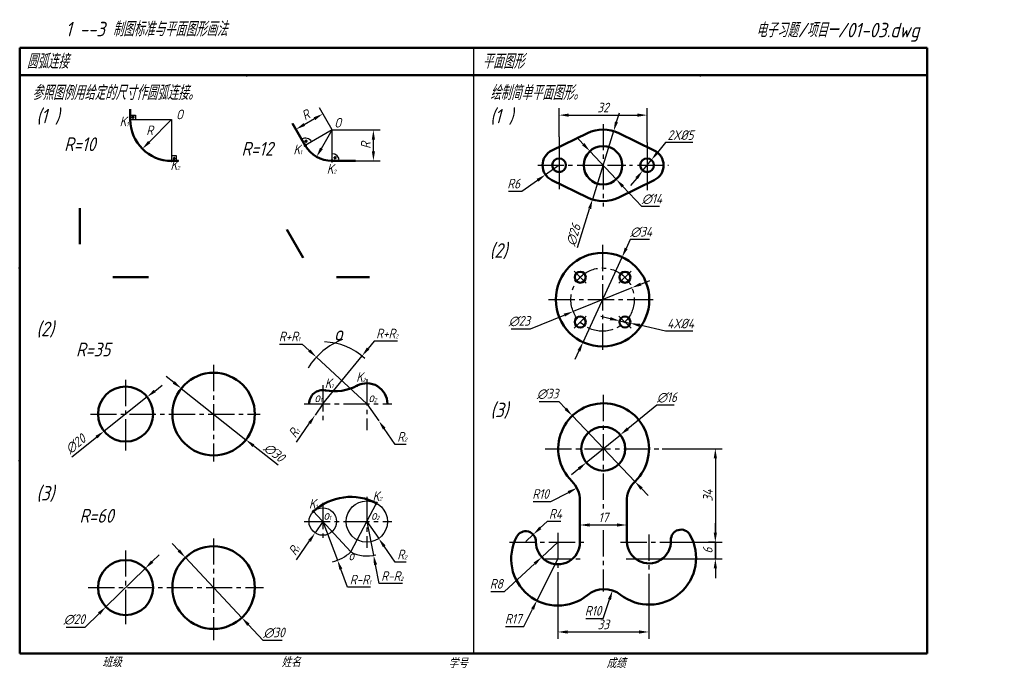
# Model space of a CAD drawing. Header units: millimetres. Extents: x 79 to 437, y 66 to 302.
import ezdxf

# ---------------------------------------------------------------- set-up
doc = ezdxf.new("R2010")
doc.units = ezdxf.units.MM
doc.linetypes.add('CENTER2', pattern=[28.575, 19.05, -3.175, 3.175, -3.175])
doc.layers.add('尺寸层', color=221, linetype='Continuous')
doc.layers.add('细实线层', color=7, linetype='Continuous')
for name, color, linetype, lineweight in [('文字层', 227, 'Continuous', 20), ('点画线层', 3, 'CENTER2', 25), ('粗实线层', 7, 'Continuous', 50)]:
    doc.layers.add(name, color=color, linetype=linetype, lineweight=lineweight)
doc.styles.add('工程字体（斜）', font='gbeitc.shx', dxfattribs={"bigfont": 'gbcbig.shx'})
doc.styles.add('工程斜体', font='gbeitc.shx', dxfattribs={"bigfont": 'gbcbig.shx'})

msp = doc.modelspace()

# ---------------------------------------------------------------- linework, layer by layer
at = {"layer": '尺寸层', "color": 7, "ltscale": 0.5}
for p, q in [((192.49, 262.18), (187.87, 270.19)), ((275.02, 259.67), (275.02, 270.06)), ((307.02, 257.59), (307.02, 270.06)), ((182.4, 264.15), (186.09, 266.28)), ((278.52, 267.56), (303.52, 267.56)), ((295.91, 265.1), (296.94, 268.44)), ((182.75, 256.56), (178.12, 264.57)), ((192.49, 262.18), (210.02, 262.18)), ((294.87, 261.76), (287.17, 236.92)), ((207.52, 254.43), (207.52, 258.68)), ((283.83, 257), (281.44, 259.55)), ((286.23, 254.45), (295.81, 244.24)), ((313.67, 257.57), (310.79, 254.01)), ((323.71, 257.57), (313.67, 257.57)), ((200.99, 250.93), (210.02, 250.93)), ((305.45, 247.4), (308.59, 251.28)), ((275.02, 249.34), (270.09, 245.92)), ((261.47, 239.93), (267.22, 243.92)), ((303.25, 244.68), (301.05, 241.95)), ((256.6, 239.93), (261.47, 239.93)), ((305.1, 234.33), (298.2, 241.68)), ((281.75, 219.46), (286.13, 233.58)), ((311.49, 234.33), (305.1, 234.33)), ((300.88, 222.34), (299.42, 219.16)), ((307.86, 222.34), (300.88, 222.34)), ((283.73, 185.1), (297.95, 215.98)), ((301.5, 204.86), (280.18, 196.23)), ((304.75, 206.17), (307.99, 207.48)), ((264.67, 189.96), (276.94, 194.92)), ((293.61, 193.62), (290.19, 194.4)), ((257.55, 189.96), (264.67, 189.96)), ((297.02, 192.85), (300.92, 191.97)), ((313.68, 189.09), (304.34, 191.2)), ((323.72, 189.09), (313.68, 189.09)), ((173.39, 184.41), (181.65, 184.41)), ((181.65, 184.41), (184.21, 182.03)), ((207.81, 185.48), (205.6, 182.78)), ((216.26, 185.48), (207.81, 185.48)), ((205.12, 162.66), (186.78, 179.65)), ((189.12, 162.66), (203.38, 180.07)), ((282.26, 181.92), (280.8, 178.75)), ((134.92, 170.46), (132.18, 172.63)), ((128, 167.34), (130.75, 169.51)), ((137.66, 168.28), (161.17, 149.64)), ((125.26, 165.17), (109.57, 152.76)), ((189.12, 162.66), (186.29, 158.54)), ((205.12, 162.66), (209.44, 156.53)), ((267.8, 163.52), (274.92, 163.52)), ((274.92, 163.52), (277.44, 160.87)), ((310.57, 162.22), (300.04, 153.65)), ((316.89, 162.22), (310.57, 162.22)), ((302.6, 134.43), (279.86, 158.34)), ((179.61, 148.8), (184.31, 155.65)), ((97.82, 143.47), (106.83, 150.59)), ((215.48, 147.94), (211.45, 153.67)), ((284.92, 141.33), (297.33, 151.44)), ((172.91, 140.34), (163.91, 147.47)), ((219.48, 147.94), (215.48, 147.94)), ((312.49, 146.38), (334.35, 146.38)), ((331.85, 142.88), (331.85, 115.88)), ((282.21, 139.12), (279.49, 136.91)), ((272, 127.19), (278.4, 130.49)), ((305.02, 131.89), (307.43, 129.36)), ((199.27, 108.87), (208.63, 126.54)), ((265.61, 127.19), (272, 127.19)), ((282.62, 127.51), (282.62, 116.17)), ((299.62, 127.31), (299.62, 116.17)), ((185.74, 123.6), (199.27, 108.87)), ((189.12, 119.91), (186.29, 115.79)), ((189.12, 119.91), (194.44, 105.89)), ((205.12, 119.91), (207.58, 107.66)), ((205.12, 119.91), (209.44, 113.78)), ((270.75, 119.97), (268.19, 117.59)), ((275.69, 119.97), (270.75, 119.97)), ((286.12, 118.67), (296.12, 118.67)), ((331.85, 115.88), (331.85, 119.38)), ((331.85, 115.88), (331.85, 119.38)), ((262.92, 112.67), (265.63, 115.2)), ((136.75, 109.4), (134.36, 111.96)), ((179.61, 106.05), (184.31, 112.9)), ((274.62, 112.38), (268.73, 106.97)), ((312.49, 112.38), (334.35, 112.38)), ((312.49, 112.38), (334.35, 112.38)), ((331.85, 112.38), (329.35, 112.38)), ((331.85, 106.38), (331.85, 112.38)), ((331.85, 112.38), (331.85, 106.38)), ((127.07, 105.35), (129.57, 107.8)), ((215.48, 105.19), (211.45, 110.92)), ((139.15, 106.85), (159.68, 84.98)), ((209.65, 97.37), (208.27, 104.23)), ((219.48, 105.19), (215.48, 105.19)), ((255.2, 94.55), (266.15, 104.61)), ((274.62, 106.38), (266.96, 91.21)), ((307.62, 106.38), (334.35, 106.38)), ((307.62, 106.38), (334.35, 106.38)), ((124.57, 102.9), (110.26, 88.93)), ((198.16, 96.07), (195.68, 102.62)), ((274.62, 101.21), (274.62, 77.3)), ((307.62, 100.81), (307.62, 77.3)), ((331.85, 102.88), (331.85, 99.38)), ((331.85, 102.88), (331.85, 99.38)), ((218.1, 97.37), (209.65, 97.37)), ((206.43, 96.07), (198.16, 96.07)), ((250.19, 94.55), (255.2, 94.55)), ((291.1, 84.74), (293.36, 91.58)), ((102.75, 81.59), (107.76, 86.48)), ((262.23, 81.84), (265.38, 88.08)), ((167.4, 76.75), (162.07, 82.43)), ((284.7, 84.74), (291.1, 84.74)), ((95.77, 81.59), (102.75, 81.59)), ((255.54, 81.84), (262.23, 81.84)), ((278.12, 79.8), (304.12, 79.8)), ((174.38, 76.75), (167.4, 76.75))]:
    msp.add_line(p, q, dxfattribs=at)
for points in [[(126, 257.8), (134.13, 265.93)], [(188.62, 255.47), (192.49, 262.18)]]:
    msp.add_lwpolyline(points, dxfattribs=at)
for points in [[(185.79, 266.78), (186.38, 265.77), (189.12, 268.03)], [(278.52, 268.14), (278.52, 266.98), (275.02, 267.56)], [(295.35, 265.27), (296.46, 264.93), (294.87, 261.76)], [(303.52, 268.14), (303.52, 266.98), (307.02, 267.56)], [(182.11, 264.66), (182.7, 263.65), (179.37, 262.4)], [(206.94, 258.68), (208.1, 258.68), (207.52, 262.18)], [(126.42, 257.39), (123.53, 255.33), (125.59, 258.22)], [(189.12, 255.18), (186.87, 252.44), (188.11, 255.76)], [(206.94, 254.43), (208.1, 254.43), (207.52, 250.93)], [(284.26, 257.4), (283.41, 256.6), (286.23, 254.45)], [(310.34, 254.37), (311.24, 253.64), (308.59, 251.28)], [(302.79, 245.04), (303.7, 244.31), (305.45, 247.4)], [(266.88, 244.4), (267.55, 243.44), (270.09, 245.92)], [(298.63, 242.08), (297.78, 241.28), (295.81, 244.24)], [(285.57, 233.75), (286.69, 233.41), (287.17, 236.92)], [(298.89, 219.41), (299.95, 218.92), (297.95, 215.98)], [(304.53, 206.71), (304.96, 205.63), (301.5, 204.86)], [(276.72, 195.46), (277.15, 194.38), (280.18, 196.23)], [(293.74, 194.19), (293.48, 193.06), (297.02, 192.85)], [(304.47, 191.77), (304.21, 190.63), (300.92, 191.97)], [(205.14, 183.15), (206.05, 182.41), (203.38, 180.07)], [(281.73, 182.17), (282.79, 181.68), (283.73, 185.1)], [(184.61, 182.46), (183.82, 181.6), (186.78, 179.65)], [(135.28, 170.91), (134.56, 170), (137.66, 168.28)], [(127.64, 167.8), (128.36, 166.88), (125.26, 165.17)], [(277.87, 161.27), (277.02, 160.47), (279.86, 158.34)], [(183.83, 155.98), (184.79, 155.32), (186.29, 158.54)], [(211.93, 154), (210.97, 153.33), (209.44, 156.53)], [(299.67, 154.1), (300.41, 153.19), (297.33, 151.44)], [(106.46, 151.04), (107.19, 150.13), (109.57, 152.76)], [(164.27, 147.93), (163.55, 147.01), (161.17, 149.64)], [(331.26, 142.88), (332.43, 142.88), (331.85, 146.38)], [(281.84, 139.57), (282.58, 138.67), (284.92, 141.33)], [(305.44, 132.3), (304.59, 131.49), (302.6, 134.43)], [(278.14, 131.01), (278.67, 129.97), (281.52, 132.09)], [(286.12, 119.25), (286.12, 118.08), (282.62, 118.67)], [(296.12, 119.25), (296.12, 118.08), (299.62, 118.67)], [(183.83, 113.23), (184.79, 112.57), (186.29, 115.79)], [(267.8, 118.01), (268.59, 117.16), (265.63, 115.2)], [(331.26, 115.88), (332.43, 115.88), (331.85, 112.38)], [(331.26, 115.88), (332.43, 115.88), (331.85, 112.38)], [(331.26, 115.88), (332.43, 115.88), (331.85, 112.38)], [(211.93, 111.25), (210.97, 110.58), (209.44, 113.78)], [(137.18, 109.8), (136.33, 109.01), (139.15, 106.85)], [(208.85, 104.34), (207.7, 104.11), (207.58, 107.66)], [(126.66, 105.77), (127.48, 104.93), (124.57, 102.9)], [(196.23, 102.82), (195.14, 102.41), (194.44, 105.89)], [(265.76, 105.04), (266.55, 104.18), (268.73, 106.97)], [(331.26, 102.88), (332.43, 102.88), (331.85, 106.38)], [(331.26, 102.88), (332.43, 102.88), (331.85, 106.38)], [(292.81, 91.76), (293.91, 91.39), (294.46, 94.9)], [(264.86, 88.35), (265.9, 87.82), (266.96, 91.21)], [(107.35, 86.9), (108.17, 86.06), (110.26, 88.93)], [(162.5, 82.83), (161.65, 82.03), (159.68, 84.98)], [(278.12, 80.38), (278.12, 79.22), (274.62, 79.8)], [(304.12, 80.38), (304.12, 79.22), (307.62, 79.8)]]:
    msp.add_solid(points, dxfattribs=at)
at = {"layer": '点画线层', "color": 7, "ltscale": 0.5}
for p, q in [((291.02, 264.33), (291.02, 234.43)), ((267.27, 249.34), (293.71, 249.34)), ((303.49, 249.34), (314.84, 249.34)), ((290.84, 220.43), (290.84, 180.83)), ((284.87, 206.51), (280.46, 210.92)), ((296.81, 206.51), (301.22, 210.92)), ((271.2, 200.54), (310.84, 200.54)), ((284.87, 194.58), (280.46, 190.16)), ((296.81, 194.58), (301.22, 190.16)), ((149.41, 176.85), (149.41, 141.76)), ((117.41, 171.36), (117.41, 153.85)), ((189.12, 169.42), (189.12, 155.15)), ((205.12, 171.61), (205.12, 153.1)), ((291.12, 165.93), (291.12, 123.17)), ((182.32, 162.66), (214.19, 162.66)), ((104.6, 158.96), (166.31, 158.96)), ((269.97, 146.38), (312.49, 146.38)), ((189.12, 126.68), (189.12, 112.4)), ((205.12, 128.86), (205.12, 110.35)), ((182.32, 119.91), (214.19, 119.91)), ((274.62, 115.78), (274.62, 101.21)), ((291.12, 116.79), (291.12, 94.53)), ((307.62, 115.16), (307.62, 100.81)), ((149.41, 113.8), (149.41, 76.79)), ((257.05, 112.38), (284.77, 112.38)), ((297.4, 112.38), (312.49, 112.38)), ((117.41, 109.44), (117.41, 90.51)), ((269.97, 106.38), (283.77, 106.38)), ((299.45, 106.38), (312.49, 106.38)), ((103.81, 95.92), (167.55, 95.92))]:
    msp.add_line(p, q, dxfattribs=at)
msp.add_circle((290.84, 200.54), 11.5, dxfattribs=at)
at = {"layer": '粗实线层', "color": 7, "ltscale": 0.5}
for p, q in [((408.91, 292.03), (78.91, 292.03)), ((78.91, 292.03), (78.91, 282.03)), ((408.91, 282.03), (408.91, 292.03)), ((408.91, 282.03), (78.91, 282.03)), ((78.91, 282.03), (78.91, 72.03)), ((408.91, 72.03), (408.91, 282.03)), ((119.13, 265.93), (119.13, 269.68)), ((182.75, 256.56), (178.12, 264.57)), ((272.39, 254.74), (285.33, 261.03)), ((296.71, 261.03), (309.64, 254.74)), ((134.13, 250.93), (136.63, 250.93)), ((192.49, 250.93), (200.99, 250.93)), ((272.39, 243.95), (285.33, 237.65)), ((296.71, 237.65), (309.64, 243.95)), ((100.72, 220.71), (100.72, 233.71)), ((182.03, 215.71), (176.07, 226.03)), ((112.72, 208.71), (125.72, 208.71)), ((194.15, 208.71), (206.07, 208.71)), ((282.62, 112.38), (282.62, 127.51)), ((299.62, 112.38), (299.62, 127.31)), ((78.91, 72.03), (408.91, 72.03))]:
    msp.add_line(p, q, dxfattribs=at)
for centre, radius in [((119.13, 265.93), 0.15), ((120.11, 266.8), 0.25), ((183.01, 258.09), 0.25), ((182.75, 256.56), 0.25), ((291.02, 249.34), 7), ((134.13, 250.93), 0.15), ((135.12, 251.81), 0.25), ((192.49, 250.93), 0.25), ((193.57, 252.1), 0.25), ((275.02, 249.34), 2.5), ((307.02, 249.34), 2.5), ((290.84, 200.54), 17), ((282.71, 208.68), 2), ((298.97, 208.68), 2), ((282.71, 192.41), 2), ((298.97, 192.41), 2), ((149.41, 158.96), 15), ((117.41, 158.96), 10), ((201.61, 169.29), 0.1), ((190.07, 167.57), 0.1), ((291.12, 146.38), 8), ((208.63, 126.54), 0.25), ((185.74, 123.6), 0.25), ((149.41, 95.92), 15), ((117.41, 95.92), 10)]:
    msp.add_circle(centre, radius, dxfattribs=at)
for centre, radius, start, end in [((134.13, 265.93), 15, 180, 270), ((291.02, 249.34), 13, 64.0555, 115.9445), ((192.49, 262.18), 11.25, 210, 270), ((275.02, 249.34), 6, 115.9445, 244.0555), ((307.02, 249.34), 6, 295.9445, 64.0555), ((291.02, 249.34), 13, 244.0555, 295.9445), ((193.41, 184.75), 17.5, 259.0107, 297.9329), ((205.12, 162.66), 7.5, 0, 117.9329), ((189.12, 162.66), 5, 79.0107, 180), ((291.23, 146.38), 16.5, 313.9573, 225.4039), ((272.62, 127.51), 10, 0, 45.4039), ((309.62, 127.31), 10, 133.9573, 180), ((199.27, 108.87), 20, 62.0873, 132.5756), ((262.92, 112.67), 3.71, 358.5836, 151.7534), ((307.83, 106.73), 17, 231.9548, 29.4584), ((319.4, 113.27), 3.71, 29.4584, 182.6283), ((274.62, 106.38), 17, 151.7534, 309.257), ((274.62, 112.38), 8, 178.5836, 0), ((307.71, 112.73), 8, 181.2118, 2.6283), ((291.45, 85.8), 9.59, 51.9548, 129.257)]:
    msp.add_arc(centre, radius, start, end, dxfattribs=at)
at = {"layer": '粗实线层', "color": 7}
for p in [(161.41, 282.03), (243.91, 282.03), (326.41, 282.03), (78.91, 212.03), (78.91, 142.03)]:
    msp.add_point(p, dxfattribs=at)
at = {"layer": '细实线层', "color": 7, "ltscale": 0.5}
for p, q in [((243.91, 292.03), (243.91, 72.03)), ((119.13, 265.93), (134.13, 265.93)), ((134.13, 265.93), (134.13, 250.93)), ((192.49, 262.18), (182.75, 256.56)), ((192.49, 250.93), (192.49, 262.18)), ((275.02, 259.67), (275.02, 240.61)), ((307.02, 257.59), (307.02, 240.31))]:
    msp.add_line(p, q, dxfattribs=at)
at = {"layer": '细实线层', "ltscale": 0.5}
for p, q in [((119.13, 267.6), (121.06, 267.6)), ((121.06, 267.6), (121.06, 265.93)), ((135.87, 252.8), (134.13, 252.8)), ((135.87, 250.78), (135.87, 252.8)), ((293.71, 249.34), (299.3, 249.34)), ((300.59, 249.34), (301.77, 249.34)), ((117.41, 153.85), (117.41, 145.69)), ((117.41, 90.51), (117.41, 82.6))]:
    msp.add_line(p, q, dxfattribs=at)
at = {"layer": '细实线层', "color": 7, "ltscale": 0.5}
for centre, radius in [((205.12, 119.91), 7.5), ((189.12, 119.91), 5)]:
    msp.add_circle(centre, radius, dxfattribs=at)
for centre, radius, start, end in [((182.75, 256.56), 2.62, 30, 120), ((192.49, 250.93), 2.62, 0, 90), ((205.12, 162.66), 25, 110.658, 148.6544), ((189.12, 162.66), 22.5, 47.3499, 88.4419), ((189.12, 119.91), 15, 283.5064, 312.5756), ((205.12, 119.91), 12.5, 242.0873, 285.4848)]:
    msp.add_arc(centre, radius, start, end, dxfattribs=at)
at = {"layer": '细实线层', "color": 7}
for p in [(78.91, 212.03), (78.91, 142.03)]:
    msp.add_point(p, dxfattribs=at)

# ---------------------------------------------------------------- texts
at = {"layer": '尺寸层', "color": 7, "style": '工程斜体'}
for s, height, p in [('O', 3.5, (135.75, 266.06)), ('O', 3.5, (193.26, 263.05)), ('R=12', 5.002, (159.55, 252.84)), ('K', 3.5, (178.43, 253.33)), ('1', 1.5, (180.77, 253.33)), ('K', 3.5, (133.72, 247.61)), ('2', 1.5, (136.06, 247.61)), ('K', 3.5, (190.56, 246.27)), ('2', 1.5, (192.9, 246.27)), ('R=35', 5.002, (99.38, 179.91)), ('K', 3.5, (189.84, 168.4)), ('K', 3.5, (201.25, 170.63)), ('2', 1.5, (203.59, 170.63)), ('1', 1.5, (192.17, 168.4)), ('o', 3.5, (185.98, 163.27)), ('1', 1.5, (188.02, 163.27)), ('o', 3.5, (205.62, 163.27)), ('2', 1.5, (207.66, 163.27)), ('K', 3.5, (207.21, 127.38)), ('2', 1.5, (209.55, 127.38)), ('K', 3.5, (184.08, 124.61)), ('1', 1.5, (186.41, 124.61)), ('o', 3.5, (189.27, 120.52)), ('1', 1.5, (191.31, 120.52)), ('o', 3.5, (206.59, 120.52)), ('2', 1.5, (208.64, 120.52)), ('o', 3.5, (198.4, 105.82))]:
    msp.add_text(s, height=height, dxfattribs=at).set_placement(p)
at = {"layer": '尺寸层', "color": 7, "ltscale": 0.5, "char_height": 3.5, "attachment_point": 5, "style": '工程字体（斜）'}
for s, insert in [('32', (291.02, 270.31)), ('2X%%c5', (319.19, 260.32)), ('R6', (258.53, 242.68)), ('∅14', (308.8, 237.08)), ('∅34', (304.87, 225.09)), ('∅23', (260.61, 192.71)), ('4X%%c4', (319.2, 191.84)), ('R+R{\\H0.4286x;2}', (212.54, 188.23)), ('R+R{\\H0.4286x;1}', (177.02, 187.16)), ('∅33', (270.86, 166.27)), ('∅16', (314.23, 164.97)), ('R{\\H0.4286x;2}', (217.98, 150.69)), ('R10', (268.31, 129.94)), ('R4', (273.72, 122.72)), ('17', (291.12, 121.42)), ('R{\\H0.4286x;2}', (217.98, 107.94)), ('R-R{\\H0.4286x;1}', (202.8, 98.82)), ('R-R{\\H0.4286x;2}', (214.38, 100.12)), ('R8', (252.2, 97.3)), ('R10', (287.4, 87.49)), ('∅20', (98.76, 84.34)), ('R17', (258.38, 84.59)), ('33', (291.12, 82.55)), ('∅30', (171.39, 79.5))]:
    msp.add_mtext(s, dxfattribs=dict(at, insert=insert))
for s, insert, rotation in [('R', (182.87, 267.6), 30), ('R', (204.77, 256.56), 90), ('∅26', (280.3, 224.05), 72.7675), ('R{\\H0.4286x;1}', (178.7, 152.34), 55.5578), ('∅20', (99.25, 148.1), 38.3445), ('∅30', (171.49, 144.97), 321.5897), ('34', (329.1, 129.38), 90), ('R{\\H0.4286x;1}', (178.7, 109.59), 55.5578), ('6', (329.1, 109.38), 90), ('6', (329.1, 109.38), 90)]:
    msp.add_mtext(s, dxfattribs=dict(at, insert=insert, rotation=rotation))
at = {"layer": '尺寸层', "color": 7, "ltscale": 0.5, "char_height": 3.5, "width": 5.1233, "attachment_point": 1, "style": '工程斜体'}
for s, insert in [('K{\\H0.4286x;1}', (115.24, 267.03)), ('R', (124.93, 263.79)), ('{\\H1.429x;R=10}', (95.06, 259.5)), ('{\\H1.429x;R=60}', (100.65, 124.51))]:
    msp.add_mtext(s, dxfattribs=dict(at, insert=insert))
at = {"layer": '文字层', "color": 7, "style": '工程字体（斜）'}
for s, p in [('班级', (108.94, 67.06)), ('姓名', (174.03, 67.04)), ('学号', (234.8, 66.66)), ('成绩', (292.23, 66.66))]:
    msp.add_text(s, height=3.5, dxfattribs=at).set_placement(p)
at = {"layer": '细实线层', "color": 7, "ltscale": 0.5}
for s, style, p in [('    1 --3 制图标准与平面图形画法  ', '工程字体（斜）', (84.19, 296.2)), ('圆弧连接', '工程字体（斜）', (81.5, 284.46)), ('平面图形', '工程字体（斜）', (247.16, 284.46)), ('参照图例用给定的尺寸作圆弧连接。', '工程斜体', (83.48, 273.08)), ('绘制简单平面图形。', '工程斜体', (249.97, 273.08)), ('(1 )', '工程斜体', (84.97, 264.6)), ('(1 )', '工程斜体', (249.97, 264.6)), ('(2)', '工程斜体', (249.79, 215.76)), ('(2)', '工程斜体', (84.97, 187.26)), ('o', '工程斜体', (193.14, 185.65)), ('(3)', '工程斜体', (250.07, 157.82)), ('(3)', '工程斜体', (84.97, 127.57))]:
    msp.add_text(s, height=5.25, dxfattribs=dict(at, style=style)).set_placement(p)
at = {"layer": '细实线层', "color": 7, "ltscale": 0.5, "insert": (346.66, 301.09), "char_height": 5.25, "width": 64.8719, "attachment_point": 1, "style": '工程字体（斜）'}
msp.add_mtext('电子习题/项目一/01-03.dwg', dxfattribs=at)

doc.saveas('drawing.dxf')
